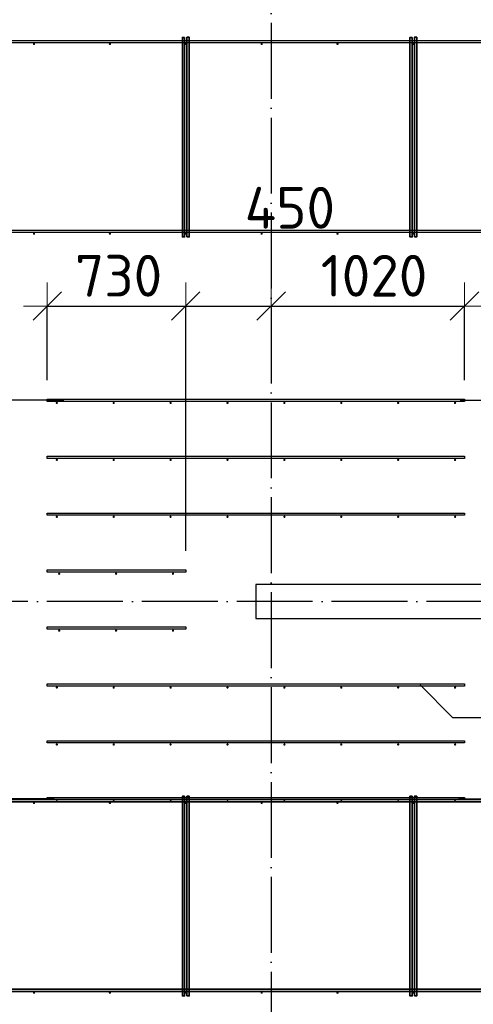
# Model space of a CAD drawing. Header units: millimetres. Extents: x -3483 to 105345, y -283423 to 72284.
# Tile 129 of 157: x 87074 to 89466, y 37417 to 42606. Entities that reach past the tile are written whole.
import ezdxf

# ---------------------------------------------------------------- set-up
doc = ezdxf.new("R2010")
doc.units = ezdxf.units.MM
doc.header["$PDMODE"] = 65
doc.linetypes.add('______11', pattern=[500, 400, -50, 0, -50])
doc.linetypes.add('______5', pattern=[1100, 800, -100, 100, -100])
for name, color, linetype, lineweight in [('Арм.стержн. Доп. арматура', 180, 'Continuous', 35), ('Размерная линия_ общее', 7, 'Continuous', 13), ('Стена_ общее', 7, 'Continuous', 35)]:
    doc.layers.add(name, color=color, linetype=linetype, lineweight=lineweight)
doc.layers.add('Арм.стержн. Фиксатор', color=7, linetype='Continuous', lineweight=35, true_color=0x501e0f)
doc.layers.add('Осевая линия_ общее', color=7, linetype='______5', lineweight=13, true_color=0xa0a0a0)
doc.styles.add('ISOCPEUR', font='ISOCPEUR')
doc.dimstyles.new('DIMSTYLE_4', dxfattribs={"dimtxt": 220, "dimasz": 250, "dimexe": 0, "dimexo": 0, "dimgap": 110, "dimtad": 2, "dimdec": 0, "dimrnd": 5, "dimzin": 12, "dimdsep": 46, "dimtxsty": 'ISOCPEUR', "dimblk1": 'ALL_ML_STRICH', "dimblk2": 'ALL_ML_STRICH', "dimsah": 1, "dimcen": 0, "dimclrd": 7, "dimclre": 256, "dimclrt": 7, "dimadec": 0, "dimazin": 0, "dimtfac": 1, "dimtdec": 0, "dimtix": 1, "dimtmove": 2, "dimatfit": 3, "dimfxl": 0, "dimtzin": 0, "dimlwd": 0, "dimlwe": -3, "dimarcsym": 0})
doc.dimstyles.new('DIMSTYLE_5', dxfattribs={"dimtxt": 220, "dimasz": 250, "dimexe": 0, "dimexo": 0, "dimgap": 110, "dimtad": 2, "dimdec": 0, "dimrnd": 5, "dimzin": 12, "dimdsep": 46, "dimtxsty": 'ISOCPEUR', "dimblk1": 'ALL_ML_STRICH', "dimblk2": 'ALL_ML_STRICH', "dimsah": 1, "dimcen": 0, "dimclrd": 7, "dimclre": 256, "dimclrt": 7, "dimadec": 0, "dimazin": 0, "dimtfac": 1, "dimtdec": 0, "dimtix": 1, "dimtmove": 2, "dimatfit": 3, "dimfxl": 0, "dimtvp": 1.2, "dimtzin": 0, "dimlwd": 0, "dimlwe": -3, "dimarcsym": 0})

# ---------------------------------------------------------------- blocks, each defined once
blk = doc.blocks.new('СЛОЖНЫЙ_ОБЪЕКТ_2')
at = {"layer": 'Стена_ общее', "color": 9, "linetype": 'Continuous', "lineweight": -3, "true_color": 0xc7c7c7, "transparency": 33554687}
for p, q in [((88320, 39630), (88320, 39450)), ((93900, 39630), (88320, 39630)), ((88320, 39450), (93900, 39450))]:
    blk.add_line(p, q, dxfattribs=at)
blk = doc.blocks.new('ALL_ML_STRICH')
at = {"color": 0, "linetype": 'ByBlock', "lineweight": -2}
for p, q in [((0, -0.5), (0, 0.5)), ((-0.3, -0.3), (0.3, 0.3)), ((-1, 0), (0.5, 0))]:
    blk.add_line(p, q, dxfattribs=at)
blk = doc.blocks.new('*D621')
at = {"layer": 'DEFPOINTS', "color": 7, "linetype": 'Continuous', "lineweight": 13, "transparency": 33554687}
for p in [(87039.4, 39540), (86835.5, 38500), (87355.7, 38500)]:
    blk.add_point(p, dxfattribs=at)
at = {"layer": 'Размерная линия_ общее', "color": 253, "linetype": 'Continuous', "lineweight": -2, "true_color": 0xa0a0a0, "transparency": 33554687}
for p, q in [((86939.4, 39540), (86835.5, 39540)), ((87255.7, 38500), (86835.5, 38500))]:
    blk.add_line(p, q, dxfattribs=at)
at = {"layer": 'Размерная линия_ общее', "color": 7, "linetype": 'Continuous', "lineweight": -2, "transparency": 33554687}
blk.add_line((86835.5, 38500), (86835.5, 39540), dxfattribs=at)
at = {"layer": 'Размерная линия_ общее', "color": 7, "linetype": 'Continuous', "lineweight": 13, "transparency": 33554687, "xscale": 250, "yscale": 250, "zscale": 250}
for p, rotation in [((86835.5, 39540), 90), ((86835.5, 38500), 270)]:
    blk.add_blockref('ALL_ML_STRICH', p, dxfattribs=dict(at, rotation=rotation))
at = {"layer": 'Размерная линия_ общее', "color": 7, "linetype": 'Continuous', "lineweight": 13, "transparency": 33554687, "insert": (86675.5, 39042), "char_height": 220, "width": 880, "attachment_point": 5, "rotation": 90, "style": 'ISOCPEUR'}
blk.add_mtext('\\A1;{1040}', dxfattribs=at)
blk = doc.blocks.new('*D622')
at = {"layer": 'DEFPOINTS', "color": 7, "linetype": 'Continuous', "lineweight": 13, "transparency": 33554687}
for p in [(87407.7, 40600), (86835.5, 39540), (87039.4, 39540)]:
    blk.add_point(p, dxfattribs=at)
at = {"layer": 'Размерная линия_ общее', "color": 253, "linetype": 'Continuous', "lineweight": -2, "true_color": 0xa0a0a0, "transparency": 33554687}
for p, q in [((87307.7, 40600), (86835.5, 40600)), ((86939.4, 39540), (86835.5, 39540))]:
    blk.add_line(p, q, dxfattribs=at)
at = {"layer": 'Размерная линия_ общее', "color": 7, "linetype": 'Continuous', "lineweight": -2, "transparency": 33554687}
blk.add_line((86835.5, 39540), (86835.5, 40600), dxfattribs=at)
at = {"layer": 'Размерная линия_ общее', "color": 7, "linetype": 'Continuous', "lineweight": 13, "transparency": 33554687, "xscale": 250, "yscale": 250, "zscale": 250}
for p, rotation in [((86835.5, 40600), 90), ((86835.5, 39540), 270)]:
    blk.add_blockref('ALL_ML_STRICH', p, dxfattribs=dict(at, rotation=rotation))
at = {"layer": 'Размерная линия_ общее', "color": 7, "linetype": 'Continuous', "lineweight": 13, "transparency": 33554687, "insert": (86675.5, 40103), "char_height": 220, "width": 880, "attachment_point": 5, "rotation": 90, "style": 'ISOCPEUR'}
blk.add_mtext('\\A1;{1060}', dxfattribs=at)
blk = doc.blocks.new('*D623')
at = {"layer": 'DEFPOINTS', "color": 7, "linetype": 'Continuous', "lineweight": 13, "transparency": 33554687}
for p in [(87220, 41096.5), (87220, 40606), (87950, 39706)]:
    blk.add_point(p, dxfattribs=at)
at = {"layer": 'Размерная линия_ общее', "color": 253, "linetype": 'Continuous', "lineweight": -2, "true_color": 0xa0a0a0, "transparency": 33554687}
for p, q in [((87220, 40706), (87220, 41096.5)), ((87950, 39806), (87950, 41096.5))]:
    blk.add_line(p, q, dxfattribs=at)
at = {"layer": 'Размерная линия_ общее', "color": 7, "linetype": 'Continuous', "lineweight": -2, "transparency": 33554687}
blk.add_line((87220, 41096.5), (87950, 41096.5), dxfattribs=at)
at = {"layer": 'Размерная линия_ общее', "color": 7, "linetype": 'Continuous', "lineweight": 13, "transparency": 33554687, "xscale": 250, "yscale": 250, "zscale": 250, "rotation": 180}
blk.add_blockref('ALL_ML_STRICH', (87220, 41096.5), dxfattribs=at)
at = {"layer": 'Размерная линия_ общее', "color": 7, "linetype": 'Continuous', "lineweight": 13, "transparency": 33554687, "xscale": 250, "yscale": 250, "zscale": 250}
blk.add_blockref('ALL_ML_STRICH', (87950, 41096.5), dxfattribs=at)
at = {"layer": 'Размерная линия_ общее', "color": 7, "linetype": 'Continuous', "lineweight": 13, "transparency": 33554687, "insert": (87596, 41256.5), "char_height": 220, "width": 660, "attachment_point": 5, "style": 'ISOCPEUR'}
blk.add_mtext('\\A1;{730}', dxfattribs=at)
blk = doc.blocks.new('*D624')
at = {"layer": 'DEFPOINTS', "color": 7, "linetype": 'Continuous', "lineweight": 13, "transparency": 33554687}
for p in [(87950, 41096.5), (88400, 41067.8), (87950, 39706)]:
    blk.add_point(p, dxfattribs=at)
at = {"layer": 'Размерная линия_ общее', "color": 253, "linetype": 'Continuous', "lineweight": -2, "true_color": 0xa0a0a0, "transparency": 33554687}
for p, q in [((87950, 39806), (87950, 41096.5)), ((88400, 41096.5), (88400, 41096.5))]:
    blk.add_line(p, q, dxfattribs=at)
at = {"layer": 'Размерная линия_ общее', "color": 7, "linetype": 'Continuous', "lineweight": -2, "transparency": 33554687}
blk.add_line((87950, 41096.5), (88400, 41096.5), dxfattribs=at)
at = {"layer": 'Размерная линия_ общее', "color": 7, "linetype": 'Continuous', "lineweight": 13, "transparency": 33554687, "xscale": 250, "yscale": 250, "zscale": 250, "rotation": 180}
blk.add_blockref('ALL_ML_STRICH', (87950, 41096.5), dxfattribs=at)
at = {"layer": 'Размерная линия_ общее', "color": 7, "linetype": 'Continuous', "lineweight": 13, "transparency": 33554687, "xscale": 250, "yscale": 250, "zscale": 250}
blk.add_blockref('ALL_ML_STRICH', (88400, 41096.5), dxfattribs=at)
at = {"layer": 'Размерная линия_ общее', "color": 7, "linetype": 'Continuous', "lineweight": 13, "transparency": 33554687, "insert": (88499.1, 41614.6), "char_height": 220, "width": 660, "attachment_point": 5, "style": 'ISOCPEUR'}
blk.add_mtext('\\A1;{450}', dxfattribs=at)
blk = doc.blocks.new('*D625')
at = {"layer": 'DEFPOINTS', "color": 7, "linetype": 'Continuous', "lineweight": 13, "transparency": 33554687}
for p in [(88400, 41096.5), (88400, 41067.8), (89420, 40606)]:
    blk.add_point(p, dxfattribs=at)
at = {"layer": 'Размерная линия_ общее', "color": 253, "linetype": 'Continuous', "lineweight": -2, "true_color": 0xa0a0a0, "transparency": 33554687}
for p, q in [((88400, 41096.5), (88400, 41096.5)), ((89420, 40706), (89420, 41096.5))]:
    blk.add_line(p, q, dxfattribs=at)
at = {"layer": 'Размерная линия_ общее', "color": 7, "linetype": 'Continuous', "lineweight": -2, "transparency": 33554687}
blk.add_line((88400, 41096.5), (89420, 41096.5), dxfattribs=at)
at = {"layer": 'Размерная линия_ общее', "color": 7, "linetype": 'Continuous', "lineweight": 13, "transparency": 33554687, "xscale": 250, "yscale": 250, "zscale": 250, "rotation": 180}
blk.add_blockref('ALL_ML_STRICH', (88400, 41096.5), dxfattribs=at)
at = {"layer": 'Размерная линия_ общее', "color": 7, "linetype": 'Continuous', "lineweight": 13, "transparency": 33554687, "xscale": 250, "yscale": 250, "zscale": 250}
blk.add_blockref('ALL_ML_STRICH', (89420, 41096.5), dxfattribs=at)
at = {"layer": 'Размерная линия_ общее', "color": 7, "linetype": 'Continuous', "lineweight": 13, "transparency": 33554687, "insert": (88943, 41256.5), "char_height": 220, "width": 880, "attachment_point": 5, "style": 'ISOCPEUR'}
blk.add_mtext('\\A1;{1020}', dxfattribs=at)
blk = doc.blocks.new('*D630')
at = {"layer": 'DEFPOINTS', "color": 7, "linetype": 'Continuous', "lineweight": 13, "transparency": 33554687}
for p in [(89296.4, 40600), (89287.8, 38500), (89902.9, 38500)]:
    blk.add_point(p, dxfattribs=at)
at = {"layer": 'Размерная линия_ общее', "color": 253, "linetype": 'Continuous', "lineweight": -2, "true_color": 0xa0a0a0, "transparency": 33554687}
for p, q in [((89396.4, 40600), (89902.9, 40600)), ((89387.8, 38500), (89902.9, 38500))]:
    blk.add_line(p, q, dxfattribs=at)
at = {"layer": 'Размерная линия_ общее', "color": 7, "linetype": 'Continuous', "lineweight": -2, "transparency": 33554687}
blk.add_line((89902.9, 38500), (89902.9, 40600), dxfattribs=at)
at = {"layer": 'Размерная линия_ общее', "color": 7, "linetype": 'Continuous', "lineweight": 13, "transparency": 33554687, "xscale": 250, "yscale": 250, "zscale": 250}
for p, rotation in [((89902.9, 40600), 90), ((89902.9, 38500), 270)]:
    blk.add_blockref('ALL_ML_STRICH', p, dxfattribs=dict(at, rotation=rotation))
at = {"layer": 'Размерная линия_ общее', "color": 7, "linetype": 'Continuous', "lineweight": 13, "transparency": 33554687, "insert": (89632.9, 38813), "char_height": 220, "width": 11, "attachment_point": 1, "rotation": 90, "line_spacing_factor": 0.60241, "style": 'ISOCPEUR'}
blk.add_mtext('7х300=2100', dxfattribs=at)

msp = doc.modelspace()

# ---------------------------------------------------------------- hatches: boundary and pattern name
at = {"layer": 'Арм.стержн. Доп. арматура', "linetype": 'Continuous', "lineweight": 35, "transparency": 33554687}
for points in [[(87276, 40586), (87275.5, 40588.3), (87274.2, 40590.2), (87272.3, 40591.5), (87270, 40592), (87267.7, 40591.5), (87265.8, 40590.2), (87264.5, 40588.3), (87264, 40586), (87264.5, 40583.7), (87265.8, 40581.8), (87267.7, 40580.5), (87270, 40580), (87272.3, 40580.5), (87274.2, 40581.8), (87275.5, 40583.7)], [(87576, 40586), (87575.5, 40588.3), (87574.2, 40590.2), (87572.3, 40591.5), (87570, 40592), (87567.7, 40591.5), (87565.8, 40590.2), (87564.5, 40588.3), (87564, 40586), (87564.5, 40583.7), (87565.8, 40581.8), (87567.7, 40580.5), (87570, 40580), (87572.3, 40580.5), (87574.2, 40581.8), (87575.5, 40583.7)], [(87876, 40586), (87875.5, 40588.3), (87874.2, 40590.2), (87872.3, 40591.5), (87870, 40592), (87867.7, 40591.5), (87865.8, 40590.2), (87864.5, 40588.3), (87864, 40586), (87864.5, 40583.7), (87865.8, 40581.8), (87867.7, 40580.5), (87870, 40580), (87872.3, 40580.5), (87874.2, 40581.8), (87875.5, 40583.7)], [(88176, 40586), (88175.5, 40588.3), (88174.2, 40590.2), (88172.3, 40591.5), (88170, 40592), (88167.7, 40591.5), (88165.8, 40590.2), (88164.5, 40588.3), (88164, 40586), (88164.5, 40583.7), (88165.8, 40581.8), (88167.7, 40580.5), (88170, 40580), (88172.3, 40580.5), (88174.2, 40581.8), (88175.5, 40583.7)], [(88476, 40586), (88475.5, 40588.3), (88474.2, 40590.2), (88472.3, 40591.5), (88470, 40592), (88467.7, 40591.5), (88465.8, 40590.2), (88464.5, 40588.3), (88464, 40586), (88464.5, 40583.7), (88465.8, 40581.8), (88467.7, 40580.5), (88470, 40580), (88472.3, 40580.5), (88474.2, 40581.8), (88475.5, 40583.7)], [(88776, 40586), (88775.5, 40588.3), (88774.2, 40590.2), (88772.3, 40591.5), (88770, 40592), (88767.7, 40591.5), (88765.8, 40590.2), (88764.5, 40588.3), (88764, 40586), (88764.5, 40583.7), (88765.8, 40581.8), (88767.7, 40580.5), (88770, 40580), (88772.3, 40580.5), (88774.2, 40581.8), (88775.5, 40583.7)], [(89076, 40586), (89075.5, 40588.3), (89074.2, 40590.2), (89072.3, 40591.5), (89070, 40592), (89067.7, 40591.5), (89065.8, 40590.2), (89064.5, 40588.3), (89064, 40586), (89064.5, 40583.7), (89065.8, 40581.8), (89067.7, 40580.5), (89070, 40580), (89072.3, 40580.5), (89074.2, 40581.8), (89075.5, 40583.7)], [(89376, 40586), (89375.5, 40588.3), (89374.2, 40590.2), (89372.3, 40591.5), (89370, 40592), (89367.7, 40591.5), (89365.8, 40590.2), (89364.5, 40588.3), (89364, 40586), (89364.5, 40583.7), (89365.8, 40581.8), (89367.7, 40580.5), (89370, 40580), (89372.3, 40580.5), (89374.2, 40581.8), (89375.5, 40583.7)], [(87276, 40286), (87275.5, 40288.3), (87274.2, 40290.2), (87272.3, 40291.5), (87270, 40292), (87267.7, 40291.5), (87265.8, 40290.2), (87264.5, 40288.3), (87264, 40286), (87264.5, 40283.7), (87265.8, 40281.8), (87267.7, 40280.5), (87270, 40280), (87272.3, 40280.5), (87274.2, 40281.8), (87275.5, 40283.7)], [(87576, 40286), (87575.5, 40288.3), (87574.2, 40290.2), (87572.3, 40291.5), (87570, 40292), (87567.7, 40291.5), (87565.8, 40290.2), (87564.5, 40288.3), (87564, 40286), (87564.5, 40283.7), (87565.8, 40281.8), (87567.7, 40280.5), (87570, 40280), (87572.3, 40280.5), (87574.2, 40281.8), (87575.5, 40283.7)], [(87876, 40286), (87875.5, 40288.3), (87874.2, 40290.2), (87872.3, 40291.5), (87870, 40292), (87867.7, 40291.5), (87865.8, 40290.2), (87864.5, 40288.3), (87864, 40286), (87864.5, 40283.7), (87865.8, 40281.8), (87867.7, 40280.5), (87870, 40280), (87872.3, 40280.5), (87874.2, 40281.8), (87875.5, 40283.7)], [(88176, 40286), (88175.5, 40288.3), (88174.2, 40290.2), (88172.3, 40291.5), (88170, 40292), (88167.7, 40291.5), (88165.8, 40290.2), (88164.5, 40288.3), (88164, 40286), (88164.5, 40283.7), (88165.8, 40281.8), (88167.7, 40280.5), (88170, 40280), (88172.3, 40280.5), (88174.2, 40281.8), (88175.5, 40283.7)], [(88476, 40286), (88475.5, 40288.3), (88474.2, 40290.2), (88472.3, 40291.5), (88470, 40292), (88467.7, 40291.5), (88465.8, 40290.2), (88464.5, 40288.3), (88464, 40286), (88464.5, 40283.7), (88465.8, 40281.8), (88467.7, 40280.5), (88470, 40280), (88472.3, 40280.5), (88474.2, 40281.8), (88475.5, 40283.7)], [(88776, 40286), (88775.5, 40288.3), (88774.2, 40290.2), (88772.3, 40291.5), (88770, 40292), (88767.7, 40291.5), (88765.8, 40290.2), (88764.5, 40288.3), (88764, 40286), (88764.5, 40283.7), (88765.8, 40281.8), (88767.7, 40280.5), (88770, 40280), (88772.3, 40280.5), (88774.2, 40281.8), (88775.5, 40283.7)], [(89076, 40286), (89075.5, 40288.3), (89074.2, 40290.2), (89072.3, 40291.5), (89070, 40292), (89067.7, 40291.5), (89065.8, 40290.2), (89064.5, 40288.3), (89064, 40286), (89064.5, 40283.7), (89065.8, 40281.8), (89067.7, 40280.5), (89070, 40280), (89072.3, 40280.5), (89074.2, 40281.8), (89075.5, 40283.7)], [(89376, 40286), (89375.5, 40288.3), (89374.2, 40290.2), (89372.3, 40291.5), (89370, 40292), (89367.7, 40291.5), (89365.8, 40290.2), (89364.5, 40288.3), (89364, 40286), (89364.5, 40283.7), (89365.8, 40281.8), (89367.7, 40280.5), (89370, 40280), (89372.3, 40280.5), (89374.2, 40281.8), (89375.5, 40283.7)], [(87276, 39986), (87275.5, 39988.3), (87274.2, 39990.2), (87272.3, 39991.5), (87270, 39992), (87267.7, 39991.5), (87265.8, 39990.2), (87264.5, 39988.3), (87264, 39986), (87264.5, 39983.7), (87265.8, 39981.8), (87267.7, 39980.5), (87270, 39980), (87272.3, 39980.5), (87274.2, 39981.8), (87275.5, 39983.7)], [(87576, 39986), (87575.5, 39988.3), (87574.2, 39990.2), (87572.3, 39991.5), (87570, 39992), (87567.7, 39991.5), (87565.8, 39990.2), (87564.5, 39988.3), (87564, 39986), (87564.5, 39983.7), (87565.8, 39981.8), (87567.7, 39980.5), (87570, 39980), (87572.3, 39980.5), (87574.2, 39981.8), (87575.5, 39983.7)], [(87876, 39986), (87875.5, 39988.3), (87874.2, 39990.2), (87872.3, 39991.5), (87870, 39992), (87867.7, 39991.5), (87865.8, 39990.2), (87864.5, 39988.3), (87864, 39986), (87864.5, 39983.7), (87865.8, 39981.8), (87867.7, 39980.5), (87870, 39980), (87872.3, 39980.5), (87874.2, 39981.8), (87875.5, 39983.7)], [(88176, 39986), (88175.5, 39988.3), (88174.2, 39990.2), (88172.3, 39991.5), (88170, 39992), (88167.7, 39991.5), (88165.8, 39990.2), (88164.5, 39988.3), (88164, 39986), (88164.5, 39983.7), (88165.8, 39981.8), (88167.7, 39980.5), (88170, 39980), (88172.3, 39980.5), (88174.2, 39981.8), (88175.5, 39983.7)], [(88476, 39986), (88475.5, 39988.3), (88474.2, 39990.2), (88472.3, 39991.5), (88470, 39992), (88467.7, 39991.5), (88465.8, 39990.2), (88464.5, 39988.3), (88464, 39986), (88464.5, 39983.7), (88465.8, 39981.8), (88467.7, 39980.5), (88470, 39980), (88472.3, 39980.5), (88474.2, 39981.8), (88475.5, 39983.7)], [(88776, 39986), (88775.5, 39988.3), (88774.2, 39990.2), (88772.3, 39991.5), (88770, 39992), (88767.7, 39991.5), (88765.8, 39990.2), (88764.5, 39988.3), (88764, 39986), (88764.5, 39983.7), (88765.8, 39981.8), (88767.7, 39980.5), (88770, 39980), (88772.3, 39980.5), (88774.2, 39981.8), (88775.5, 39983.7)], [(89076, 39986), (89075.5, 39988.3), (89074.2, 39990.2), (89072.3, 39991.5), (89070, 39992), (89067.7, 39991.5), (89065.8, 39990.2), (89064.5, 39988.3), (89064, 39986), (89064.5, 39983.7), (89065.8, 39981.8), (89067.7, 39980.5), (89070, 39980), (89072.3, 39980.5), (89074.2, 39981.8), (89075.5, 39983.7)], [(89376, 39986), (89375.5, 39988.3), (89374.2, 39990.2), (89372.3, 39991.5), (89370, 39992), (89367.7, 39991.5), (89365.8, 39990.2), (89364.5, 39988.3), (89364, 39986), (89364.5, 39983.7), (89365.8, 39981.8), (89367.7, 39980.5), (89370, 39980), (89372.3, 39980.5), (89374.2, 39981.8), (89375.5, 39983.7)], [(87288.5, 39686), (87288, 39688.3), (87286.7, 39690.2), (87284.8, 39691.5), (87282.5, 39692), (87280.2, 39691.5), (87278.3, 39690.2), (87277, 39688.3), (87276.5, 39686), (87277, 39683.7), (87278.3, 39681.8), (87280.2, 39680.5), (87282.5, 39680), (87284.8, 39680.5), (87286.7, 39681.8), (87288, 39683.7)], [(87588.5, 39686), (87588, 39688.3), (87586.7, 39690.2), (87584.8, 39691.5), (87582.5, 39692), (87580.2, 39691.5), (87578.3, 39690.2), (87577, 39688.3), (87576.5, 39686), (87577, 39683.7), (87578.3, 39681.8), (87580.2, 39680.5), (87582.5, 39680), (87584.8, 39680.5), (87586.7, 39681.8), (87588, 39683.7)], [(87888.5, 39686), (87888, 39688.3), (87886.7, 39690.2), (87884.8, 39691.5), (87882.5, 39692), (87880.2, 39691.5), (87878.3, 39690.2), (87877, 39688.3), (87876.5, 39686), (87877, 39683.7), (87878.3, 39681.8), (87880.2, 39680.5), (87882.5, 39680), (87884.8, 39680.5), (87886.7, 39681.8), (87888, 39683.7)], [(87288.5, 39386), (87288, 39388.3), (87286.7, 39390.2), (87284.8, 39391.5), (87282.5, 39392), (87280.2, 39391.5), (87278.3, 39390.2), (87277, 39388.3), (87276.5, 39386), (87277, 39383.7), (87278.3, 39381.8), (87280.2, 39380.5), (87282.5, 39380), (87284.8, 39380.5), (87286.7, 39381.8), (87288, 39383.7)], [(87588.5, 39386), (87588, 39388.3), (87586.7, 39390.2), (87584.8, 39391.5), (87582.5, 39392), (87580.2, 39391.5), (87578.3, 39390.2), (87577, 39388.3), (87576.5, 39386), (87577, 39383.7), (87578.3, 39381.8), (87580.2, 39380.5), (87582.5, 39380), (87584.8, 39380.5), (87586.7, 39381.8), (87588, 39383.7)], [(87888.5, 39386), (87888, 39388.3), (87886.7, 39390.2), (87884.8, 39391.5), (87882.5, 39392), (87880.2, 39391.5), (87878.3, 39390.2), (87877, 39388.3), (87876.5, 39386), (87877, 39383.7), (87878.3, 39381.8), (87880.2, 39380.5), (87882.5, 39380), (87884.8, 39380.5), (87886.7, 39381.8), (87888, 39383.7)], [(87276, 39086), (87275.5, 39088.3), (87274.2, 39090.2), (87272.3, 39091.5), (87270, 39092), (87267.7, 39091.5), (87265.8, 39090.2), (87264.5, 39088.3), (87264, 39086), (87264.5, 39083.7), (87265.8, 39081.8), (87267.7, 39080.5), (87270, 39080), (87272.3, 39080.5), (87274.2, 39081.8), (87275.5, 39083.7)], [(87576, 39086), (87575.5, 39088.3), (87574.2, 39090.2), (87572.3, 39091.5), (87570, 39092), (87567.7, 39091.5), (87565.8, 39090.2), (87564.5, 39088.3), (87564, 39086), (87564.5, 39083.7), (87565.8, 39081.8), (87567.7, 39080.5), (87570, 39080), (87572.3, 39080.5), (87574.2, 39081.8), (87575.5, 39083.7)], [(87876, 39086), (87875.5, 39088.3), (87874.2, 39090.2), (87872.3, 39091.5), (87870, 39092), (87867.7, 39091.5), (87865.8, 39090.2), (87864.5, 39088.3), (87864, 39086), (87864.5, 39083.7), (87865.8, 39081.8), (87867.7, 39080.5), (87870, 39080), (87872.3, 39080.5), (87874.2, 39081.8), (87875.5, 39083.7)], [(88176, 39086), (88175.5, 39088.3), (88174.2, 39090.2), (88172.3, 39091.5), (88170, 39092), (88167.7, 39091.5), (88165.8, 39090.2), (88164.5, 39088.3), (88164, 39086), (88164.5, 39083.7), (88165.8, 39081.8), (88167.7, 39080.5), (88170, 39080), (88172.3, 39080.5), (88174.2, 39081.8), (88175.5, 39083.7)], [(88476, 39086), (88475.5, 39088.3), (88474.2, 39090.2), (88472.3, 39091.5), (88470, 39092), (88467.7, 39091.5), (88465.8, 39090.2), (88464.5, 39088.3), (88464, 39086), (88464.5, 39083.7), (88465.8, 39081.8), (88467.7, 39080.5), (88470, 39080), (88472.3, 39080.5), (88474.2, 39081.8), (88475.5, 39083.7)], [(88776, 39086), (88775.5, 39088.3), (88774.2, 39090.2), (88772.3, 39091.5), (88770, 39092), (88767.7, 39091.5), (88765.8, 39090.2), (88764.5, 39088.3), (88764, 39086), (88764.5, 39083.7), (88765.8, 39081.8), (88767.7, 39080.5), (88770, 39080), (88772.3, 39080.5), (88774.2, 39081.8), (88775.5, 39083.7)], [(89076, 39086), (89075.5, 39088.3), (89074.2, 39090.2), (89072.3, 39091.5), (89070, 39092), (89067.7, 39091.5), (89065.8, 39090.2), (89064.5, 39088.3), (89064, 39086), (89064.5, 39083.7), (89065.8, 39081.8), (89067.7, 39080.5), (89070, 39080), (89072.3, 39080.5), (89074.2, 39081.8), (89075.5, 39083.7)], [(89376, 39086), (89375.5, 39088.3), (89374.2, 39090.2), (89372.3, 39091.5), (89370, 39092), (89367.7, 39091.5), (89365.8, 39090.2), (89364.5, 39088.3), (89364, 39086), (89364.5, 39083.7), (89365.8, 39081.8), (89367.7, 39080.5), (89370, 39080), (89372.3, 39080.5), (89374.2, 39081.8), (89375.5, 39083.7)], [(87276, 38786), (87275.5, 38788.3), (87274.2, 38790.2), (87272.3, 38791.5), (87270, 38792), (87267.7, 38791.5), (87265.8, 38790.2), (87264.5, 38788.3), (87264, 38786), (87264.5, 38783.7), (87265.8, 38781.8), (87267.7, 38780.5), (87270, 38780), (87272.3, 38780.5), (87274.2, 38781.8), (87275.5, 38783.7)], [(87576, 38786), (87575.5, 38788.3), (87574.2, 38790.2), (87572.3, 38791.5), (87570, 38792), (87567.7, 38791.5), (87565.8, 38790.2), (87564.5, 38788.3), (87564, 38786), (87564.5, 38783.7), (87565.8, 38781.8), (87567.7, 38780.5), (87570, 38780), (87572.3, 38780.5), (87574.2, 38781.8), (87575.5, 38783.7)], [(87876, 38786), (87875.5, 38788.3), (87874.2, 38790.2), (87872.3, 38791.5), (87870, 38792), (87867.7, 38791.5), (87865.8, 38790.2), (87864.5, 38788.3), (87864, 38786), (87864.5, 38783.7), (87865.8, 38781.8), (87867.7, 38780.5), (87870, 38780), (87872.3, 38780.5), (87874.2, 38781.8), (87875.5, 38783.7)], [(88176, 38786), (88175.5, 38788.3), (88174.2, 38790.2), (88172.3, 38791.5), (88170, 38792), (88167.7, 38791.5), (88165.8, 38790.2), (88164.5, 38788.3), (88164, 38786), (88164.5, 38783.7), (88165.8, 38781.8), (88167.7, 38780.5), (88170, 38780), (88172.3, 38780.5), (88174.2, 38781.8), (88175.5, 38783.7)], [(88476, 38786), (88475.5, 38788.3), (88474.2, 38790.2), (88472.3, 38791.5), (88470, 38792), (88467.7, 38791.5), (88465.8, 38790.2), (88464.5, 38788.3), (88464, 38786), (88464.5, 38783.7), (88465.8, 38781.8), (88467.7, 38780.5), (88470, 38780), (88472.3, 38780.5), (88474.2, 38781.8), (88475.5, 38783.7)], [(88776, 38786), (88775.5, 38788.3), (88774.2, 38790.2), (88772.3, 38791.5), (88770, 38792), (88767.7, 38791.5), (88765.8, 38790.2), (88764.5, 38788.3), (88764, 38786), (88764.5, 38783.7), (88765.8, 38781.8), (88767.7, 38780.5), (88770, 38780), (88772.3, 38780.5), (88774.2, 38781.8), (88775.5, 38783.7)], [(89076, 38786), (89075.5, 38788.3), (89074.2, 38790.2), (89072.3, 38791.5), (89070, 38792), (89067.7, 38791.5), (89065.8, 38790.2), (89064.5, 38788.3), (89064, 38786), (89064.5, 38783.7), (89065.8, 38781.8), (89067.7, 38780.5), (89070, 38780), (89072.3, 38780.5), (89074.2, 38781.8), (89075.5, 38783.7)], [(89376, 38786), (89375.5, 38788.3), (89374.2, 38790.2), (89372.3, 38791.5), (89370, 38792), (89367.7, 38791.5), (89365.8, 38790.2), (89364.5, 38788.3), (89364, 38786), (89364.5, 38783.7), (89365.8, 38781.8), (89367.7, 38780.5), (89370, 38780), (89372.3, 38780.5), (89374.2, 38781.8), (89375.5, 38783.7)], [(87276, 38486), (87275.5, 38488.3), (87274.2, 38490.2), (87272.3, 38491.5), (87270, 38492), (87267.7, 38491.5), (87265.8, 38490.2), (87264.5, 38488.3), (87264, 38486), (87264.5, 38483.7), (87265.8, 38481.8), (87267.7, 38480.5), (87270, 38480), (87272.3, 38480.5), (87274.2, 38481.8), (87275.5, 38483.7)], [(87576, 38486), (87575.5, 38488.3), (87574.2, 38490.2), (87572.3, 38491.5), (87570, 38492), (87567.7, 38491.5), (87565.8, 38490.2), (87564.5, 38488.3), (87564, 38486), (87564.5, 38483.7), (87565.8, 38481.8), (87567.7, 38480.5), (87570, 38480), (87572.3, 38480.5), (87574.2, 38481.8), (87575.5, 38483.7)], [(87876, 38486), (87875.5, 38488.3), (87874.2, 38490.2), (87872.3, 38491.5), (87870, 38492), (87867.7, 38491.5), (87865.8, 38490.2), (87864.5, 38488.3), (87864, 38486), (87864.5, 38483.7), (87865.8, 38481.8), (87867.7, 38480.5), (87870, 38480), (87872.3, 38480.5), (87874.2, 38481.8), (87875.5, 38483.7)], [(88176, 38486), (88175.5, 38488.3), (88174.2, 38490.2), (88172.3, 38491.5), (88170, 38492), (88167.7, 38491.5), (88165.8, 38490.2), (88164.5, 38488.3), (88164, 38486), (88164.5, 38483.7), (88165.8, 38481.8), (88167.7, 38480.5), (88170, 38480), (88172.3, 38480.5), (88174.2, 38481.8), (88175.5, 38483.7)], [(88476, 38486), (88475.5, 38488.3), (88474.2, 38490.2), (88472.3, 38491.5), (88470, 38492), (88467.7, 38491.5), (88465.8, 38490.2), (88464.5, 38488.3), (88464, 38486), (88464.5, 38483.7), (88465.8, 38481.8), (88467.7, 38480.5), (88470, 38480), (88472.3, 38480.5), (88474.2, 38481.8), (88475.5, 38483.7)], [(88776, 38486), (88775.5, 38488.3), (88774.2, 38490.2), (88772.3, 38491.5), (88770, 38492), (88767.7, 38491.5), (88765.8, 38490.2), (88764.5, 38488.3), (88764, 38486), (88764.5, 38483.7), (88765.8, 38481.8), (88767.7, 38480.5), (88770, 38480), (88772.3, 38480.5), (88774.2, 38481.8), (88775.5, 38483.7)], [(89076, 38486), (89075.5, 38488.3), (89074.2, 38490.2), (89072.3, 38491.5), (89070, 38492), (89067.7, 38491.5), (89065.8, 38490.2), (89064.5, 38488.3), (89064, 38486), (89064.5, 38483.7), (89065.8, 38481.8), (89067.7, 38480.5), (89070, 38480), (89072.3, 38480.5), (89074.2, 38481.8), (89075.5, 38483.7)], [(89376, 38486), (89375.5, 38488.3), (89374.2, 38490.2), (89372.3, 38491.5), (89370, 38492), (89367.7, 38491.5), (89365.8, 38490.2), (89364.5, 38488.3), (89364, 38486), (89364.5, 38483.7), (89365.8, 38481.8), (89367.7, 38480.5), (89370, 38480), (89372.3, 38480.5), (89374.2, 38481.8), (89375.5, 38483.7)]]:
    msp.add_hatch(color=34, dxfattribs=at).paths.add_polyline_path(points)
at = {"layer": 'Арм.стержн. Фиксатор', "linetype": 'Continuous', "lineweight": 35, "transparency": 33554687}
for points in [[(87156, 42478), (87155.5, 42480.3), (87154.2, 42482.2), (87152.3, 42483.5), (87150, 42484), (87147.7, 42483.5), (87145.8, 42482.2), (87144.5, 42480.3), (87144, 42478), (87144.5, 42475.7), (87145.8, 42473.8), (87147.7, 42472.5), (87150, 42472), (87152.3, 42472.5), (87154.2, 42473.8), (87155.5, 42475.7)], [(87556, 42478), (87555.5, 42480.3), (87554.2, 42482.2), (87552.3, 42483.5), (87550, 42484), (87547.7, 42483.5), (87545.8, 42482.2), (87544.5, 42480.3), (87544, 42478), (87544.5, 42475.7), (87545.8, 42473.8), (87547.7, 42472.5), (87550, 42472), (87552.3, 42472.5), (87554.2, 42473.8), (87555.5, 42475.7)], [(87956, 42478), (87955.5, 42480.3), (87954.2, 42482.2), (87952.3, 42483.5), (87950, 42484), (87947.7, 42483.5), (87945.8, 42482.2), (87944.5, 42480.3), (87944, 42478), (87944.5, 42475.7), (87945.8, 42473.8), (87947.7, 42472.5), (87950, 42472), (87952.3, 42472.5), (87954.2, 42473.8), (87955.5, 42475.7)], [(88356, 42478), (88355.5, 42480.3), (88354.2, 42482.2), (88352.3, 42483.5), (88350, 42484), (88347.7, 42483.5), (88345.8, 42482.2), (88344.5, 42480.3), (88344, 42478), (88344.5, 42475.7), (88345.8, 42473.8), (88347.7, 42472.5), (88350, 42472), (88352.3, 42472.5), (88354.2, 42473.8), (88355.5, 42475.7)], [(88756, 42478), (88755.5, 42480.3), (88754.2, 42482.2), (88752.3, 42483.5), (88750, 42484), (88747.7, 42483.5), (88745.8, 42482.2), (88744.5, 42480.3), (88744, 42478), (88744.5, 42475.7), (88745.8, 42473.8), (88747.7, 42472.5), (88750, 42472), (88752.3, 42472.5), (88754.2, 42473.8), (88755.5, 42475.7)], [(89156, 42478), (89155.5, 42480.3), (89154.2, 42482.2), (89152.3, 42483.5), (89150, 42484), (89147.7, 42483.5), (89145.8, 42482.2), (89144.5, 42480.3), (89144, 42478), (89144.5, 42475.7), (89145.8, 42473.8), (89147.7, 42472.5), (89150, 42472), (89152.3, 42472.5), (89154.2, 42473.8), (89155.5, 42475.7)], [(87156, 41478), (87155.5, 41480.3), (87154.2, 41482.2), (87152.3, 41483.5), (87150, 41484), (87147.7, 41483.5), (87145.8, 41482.2), (87144.5, 41480.3), (87144, 41478), (87144.5, 41475.7), (87145.8, 41473.8), (87147.7, 41472.5), (87150, 41472), (87152.3, 41472.5), (87154.2, 41473.8), (87155.5, 41475.7)], [(87556, 41478), (87555.5, 41480.3), (87554.2, 41482.2), (87552.3, 41483.5), (87550, 41484), (87547.7, 41483.5), (87545.8, 41482.2), (87544.5, 41480.3), (87544, 41478), (87544.5, 41475.7), (87545.8, 41473.8), (87547.7, 41472.5), (87550, 41472), (87552.3, 41472.5), (87554.2, 41473.8), (87555.5, 41475.7)], [(87956, 41478), (87955.5, 41480.3), (87954.2, 41482.2), (87952.3, 41483.5), (87950, 41484), (87947.7, 41483.5), (87945.8, 41482.2), (87944.5, 41480.3), (87944, 41478), (87944.5, 41475.7), (87945.8, 41473.8), (87947.7, 41472.5), (87950, 41472), (87952.3, 41472.5), (87954.2, 41473.8), (87955.5, 41475.7)], [(88356, 41478), (88355.5, 41480.3), (88354.2, 41482.2), (88352.3, 41483.5), (88350, 41484), (88347.7, 41483.5), (88345.8, 41482.2), (88344.5, 41480.3), (88344, 41478), (88344.5, 41475.7), (88345.8, 41473.8), (88347.7, 41472.5), (88350, 41472), (88352.3, 41472.5), (88354.2, 41473.8), (88355.5, 41475.7)], [(88756, 41478), (88755.5, 41480.3), (88754.2, 41482.2), (88752.3, 41483.5), (88750, 41484), (88747.7, 41483.5), (88745.8, 41482.2), (88744.5, 41480.3), (88744, 41478), (88744.5, 41475.7), (88745.8, 41473.8), (88747.7, 41472.5), (88750, 41472), (88752.3, 41472.5), (88754.2, 41473.8), (88755.5, 41475.7)], [(89156, 41478), (89155.5, 41480.3), (89154.2, 41482.2), (89152.3, 41483.5), (89150, 41484), (89147.7, 41483.5), (89145.8, 41482.2), (89144.5, 41480.3), (89144, 41478), (89144.5, 41475.7), (89145.8, 41473.8), (89147.7, 41472.5), (89150, 41472), (89152.3, 41472.5), (89154.2, 41473.8), (89155.5, 41475.7)], [(87156, 38478), (87155.5, 38480.3), (87154.2, 38482.2), (87152.3, 38483.5), (87150, 38484), (87147.7, 38483.5), (87145.8, 38482.2), (87144.5, 38480.3), (87144, 38478), (87144.5, 38475.7), (87145.8, 38473.8), (87147.7, 38472.5), (87150, 38472), (87152.3, 38472.5), (87154.2, 38473.8), (87155.5, 38475.7)], [(87556, 38478), (87555.5, 38480.3), (87554.2, 38482.2), (87552.3, 38483.5), (87550, 38484), (87547.7, 38483.5), (87545.8, 38482.2), (87544.5, 38480.3), (87544, 38478), (87544.5, 38475.7), (87545.8, 38473.8), (87547.7, 38472.5), (87550, 38472), (87552.3, 38472.5), (87554.2, 38473.8), (87555.5, 38475.7)], [(87956, 38478), (87955.5, 38480.3), (87954.2, 38482.2), (87952.3, 38483.5), (87950, 38484), (87947.7, 38483.5), (87945.8, 38482.2), (87944.5, 38480.3), (87944, 38478), (87944.5, 38475.7), (87945.8, 38473.8), (87947.7, 38472.5), (87950, 38472), (87952.3, 38472.5), (87954.2, 38473.8), (87955.5, 38475.7)], [(88356, 38478), (88355.5, 38480.3), (88354.2, 38482.2), (88352.3, 38483.5), (88350, 38484), (88347.7, 38483.5), (88345.8, 38482.2), (88344.5, 38480.3), (88344, 38478), (88344.5, 38475.7), (88345.8, 38473.8), (88347.7, 38472.5), (88350, 38472), (88352.3, 38472.5), (88354.2, 38473.8), (88355.5, 38475.7)], [(88756, 38478), (88755.5, 38480.3), (88754.2, 38482.2), (88752.3, 38483.5), (88750, 38484), (88747.7, 38483.5), (88745.8, 38482.2), (88744.5, 38480.3), (88744, 38478), (88744.5, 38475.7), (88745.8, 38473.8), (88747.7, 38472.5), (88750, 38472), (88752.3, 38472.5), (88754.2, 38473.8), (88755.5, 38475.7)], [(89156, 38478), (89155.5, 38480.3), (89154.2, 38482.2), (89152.3, 38483.5), (89150, 38484), (89147.7, 38483.5), (89145.8, 38482.2), (89144.5, 38480.3), (89144, 38478), (89144.5, 38475.7), (89145.8, 38473.8), (89147.7, 38472.5), (89150, 38472), (89152.3, 38472.5), (89154.2, 38473.8), (89155.5, 38475.7)], [(87156, 37478), (87155.5, 37480.3), (87154.2, 37482.2), (87152.3, 37483.5), (87150, 37484), (87147.7, 37483.5), (87145.8, 37482.2), (87144.5, 37480.3), (87144, 37478), (87144.5, 37475.7), (87145.8, 37473.8), (87147.7, 37472.5), (87150, 37472), (87152.3, 37472.5), (87154.2, 37473.8), (87155.5, 37475.7)], [(87556, 37478), (87555.5, 37480.3), (87554.2, 37482.2), (87552.3, 37483.5), (87550, 37484), (87547.7, 37483.5), (87545.8, 37482.2), (87544.5, 37480.3), (87544, 37478), (87544.5, 37475.7), (87545.8, 37473.8), (87547.7, 37472.5), (87550, 37472), (87552.3, 37472.5), (87554.2, 37473.8), (87555.5, 37475.7)], [(87956, 37478), (87955.5, 37480.3), (87954.2, 37482.2), (87952.3, 37483.5), (87950, 37484), (87947.7, 37483.5), (87945.8, 37482.2), (87944.5, 37480.3), (87944, 37478), (87944.5, 37475.7), (87945.8, 37473.8), (87947.7, 37472.5), (87950, 37472), (87952.3, 37472.5), (87954.2, 37473.8), (87955.5, 37475.7)], [(88356, 37478), (88355.5, 37480.3), (88354.2, 37482.2), (88352.3, 37483.5), (88350, 37484), (88347.7, 37483.5), (88345.8, 37482.2), (88344.5, 37480.3), (88344, 37478), (88344.5, 37475.7), (88345.8, 37473.8), (88347.7, 37472.5), (88350, 37472), (88352.3, 37472.5), (88354.2, 37473.8), (88355.5, 37475.7)], [(88756, 37478), (88755.5, 37480.3), (88754.2, 37482.2), (88752.3, 37483.5), (88750, 37484), (88747.7, 37483.5), (88745.8, 37482.2), (88744.5, 37480.3), (88744, 37478), (88744.5, 37475.7), (88745.8, 37473.8), (88747.7, 37472.5), (88750, 37472), (88752.3, 37472.5), (88754.2, 37473.8), (88755.5, 37475.7)], [(89156, 37478), (89155.5, 37480.3), (89154.2, 37482.2), (89152.3, 37483.5), (89150, 37484), (89147.7, 37483.5), (89145.8, 37482.2), (89144.5, 37480.3), (89144, 37478), (89144.5, 37475.7), (89145.8, 37473.8), (89147.7, 37472.5), (89150, 37472), (89152.3, 37472.5), (89154.2, 37473.8), (89155.5, 37475.7)]]:
    msp.add_hatch(color=34, dxfattribs=at).paths.add_polyline_path(points)

# ---------------------------------------------------------------- linework, layer by layer
at = {"layer": 'Арм.стержн. Доп. арматура', "color": 34, "linetype": 'Continuous', "lineweight": 25, "transparency": 33554687}
for points in [[(89420, 40594), (87220, 40594), (87220, 40606), (89420, 40606), (89420, 40594)], [(89420, 40594), (87220, 40594), (87220, 40606), (89420, 40606), (89420, 40594)], [(89420, 40294), (87220, 40294), (87220, 40306), (89420, 40306), (89420, 40294)], [(89420, 40294), (87220, 40294), (87220, 40306), (89420, 40306), (89420, 40294)], [(89420, 39994), (87220, 39994), (87220, 40006), (89420, 40006), (89420, 39994)], [(89420, 39994), (87220, 39994), (87220, 40006), (89420, 40006), (89420, 39994)], [(87950, 39694), (87220, 39694), (87220, 39706), (87950, 39706), (87950, 39694)], [(87950, 39694), (87220, 39694), (87220, 39706), (87950, 39706), (87950, 39694)], [(87950, 39394), (87220, 39394), (87220, 39406), (87950, 39406), (87950, 39394)], [(87950, 39394), (87220, 39394), (87220, 39406), (87950, 39406), (87950, 39394)], [(89420, 39094), (87220, 39094), (87220, 39106), (89420, 39106), (89420, 39094)], [(89420, 39094), (87220, 39094), (87220, 39106), (89420, 39106), (89420, 39094)], [(89420, 38794), (87220, 38794), (87220, 38806), (89420, 38806), (89420, 38794)], [(89420, 38794), (87220, 38794), (87220, 38806), (89420, 38806), (89420, 38794)], [(89420, 38494), (87220, 38494), (87220, 38506), (89420, 38506), (89420, 38494)], [(89420, 38494), (87220, 38494), (87220, 38506), (89420, 38506), (89420, 38494)]]:
    msp.add_lwpolyline(points, dxfattribs=at)
at = {"layer": 'Арм.стержн. Фиксатор', "color": 34, "linetype": 'Continuous', "lineweight": 35, "transparency": 33554687}
for points in [[(87944, 42512.9), (87944, 41460.8), (87932, 41460.8), (87932, 42512.9), (87944, 42512.9)], [(87956, 41461.1), (87956, 42513.1), (87968, 42513.1), (87968, 41461.1), (87956, 41461.1)], [(89144, 42512.9), (89144, 41460.8), (89132, 41460.8), (89132, 42512.9), (89144, 42512.9)], [(89156, 41461.1), (89156, 42513.1), (89168, 42513.1), (89168, 41461.1), (89156, 41461.1)], [(87944, 38512.9), (87944, 37460.8), (87932, 37460.8), (87932, 38512.9), (87944, 38512.9)], [(87956, 37461.1), (87956, 38513.1), (87968, 38513.1), (87968, 37461.1), (87956, 37461.1)], [(89144, 38512.9), (89144, 37460.8), (89132, 37460.8), (89132, 38512.9), (89144, 38512.9)], [(89156, 37461.1), (89156, 38513.1), (89168, 38513.1), (89168, 37461.1), (89156, 37461.1)], [(80630, 38496), (96310, 38496), (96310, 38484), (80630, 38484), (80630, 38496)], [(80630, 38496), (96310, 38496), (96310, 38484), (80630, 38484), (80630, 38496)], [(80630, 37496), (96310, 37496), (96310, 37484), (80630, 37484), (80630, 37496)], [(80630, 37496), (96310, 37496), (96310, 37484), (80630, 37484), (80630, 37496)]]:
    msp.add_lwpolyline(points, dxfattribs=at)
at = {"layer": 'Арм.стержн. Фиксатор', "color": 34, "linetype": 'Continuous', "lineweight": 25, "transparency": 33554687}
for points in [[(82296.5, 42496), (94470, 42496), (94470, 42484), (82296.5, 42484), (82296.5, 42496)], [(82296.5, 42496), (94470, 42496), (94470, 42484), (82296.5, 42484), (82296.5, 42496)], [(82296.5, 41496), (94470, 41496), (94470, 41484), (82296.5, 41484), (82296.5, 41496)], [(82296.5, 41496), (94470, 41496), (94470, 41484), (82296.5, 41484), (82296.5, 41496)]]:
    msp.add_lwpolyline(points, dxfattribs=at)
at = {"layer": 'Осевая линия_ общее', "color": 253, "linetype": '______11', "lineweight": -3, "true_color": 0xa0a0a0, "transparency": 33554687}
for p, q in [((88400, 46590), (88400, -2827.9)), ((96620, 39540), (77142.2, 39540))]:
    msp.add_line(p, q, dxfattribs=at)
at = {"layer": 'Осевая линия_ общее', "color": 7, "linetype": 'Continuous', "lineweight": 25, "transparency": 33554687}
msp.add_line((89185.3, 39100), (89356.9, 38928.4), dxfattribs=at)
msp.add_lwpolyline([(89356.9, 38928.4), (90990.9, 38928.4), (92310.9, 38928.4)], dxfattribs=at)

# ---------------------------------------------------------------- block references
at = {"layer": 'Стена_ общее', "color": 9, "linetype": 'Continuous', "lineweight": -3, "true_color": 0xc7c7c7, "transparency": 33554687}
msp.add_blockref('СЛОЖНЫЙ_ОБЪЕКТ_2', (0, 0), dxfattribs=at)

# ---------------------------------------------------------------- dimensions: what is measured, and where the dimension line sits
at = {"layer": 'Размерная линия_ общее', "color": 7, "linetype": 'Continuous', "lineweight": 13, "transparency": 33554687}
for base, p1, p2, dimstyle, picture, middle in [((88400, 41096.5), (87950, 39806), (88400, 41096.5), 'DIMSTYLE_5', '*D624', (88499.1, 41614.6)), ((87950, 41096.5), (87220, 40706), (87950, 39806), 'DIMSTYLE_4', '*D623', (87596, 41256.5)), ((89420, 41096.5), (88400, 41096.5), (89420, 40706), 'DIMSTYLE_4', '*D625', (88943, 41256.5))]:
    dim = msp.add_linear_dim(base=base, p1=p1, p2=p2, dimstyle=dimstyle, override={"dimpost": '<>', "dimclrd": 7, "dimclre": 253, "dimclrt": 7, "dimlwd": 0, "dimlwe": 65533}, dxfattribs=at)
    dim.commit()
    dim.dimension.update_dxf_attribs({"geometry": picture, "text_midpoint": middle, "dimtype": 160})
for base, p1, p2, picture, middle in [((86835.5, 40600), (86939.4, 39540), (87307.7, 40600), '*D622', (86675.5, 40103)), ((86835.5, 39540), (87255.7, 38500), (86939.4, 39540), '*D621', (86675.5, 39042))]:
    dim = msp.add_linear_dim(base=base, p1=p1, p2=p2, angle=90, dimstyle='DIMSTYLE_4', override={"dimpost": '<>', "dimclrd": 7, "dimclre": 253, "dimclrt": 7, "dimlwd": 0, "dimlwe": 65533}, dxfattribs=at)
    dim.commit()
    dim.dimension.update_dxf_attribs({"geometry": picture, "text_midpoint": middle, "dimtype": 160})
dim = msp.add_linear_dim(base=(89902.9, 40600), p1=(89387.8, 38500), p2=(89396.4, 40600), angle=90, text='7х300=2100', dimstyle='DIMSTYLE_4', override={"dimpost": '<>', "dimclrd": 7, "dimclre": 253, "dimclrt": 7, "dimlwd": 0, "dimlwe": 65533}, dxfattribs=at)
dim.commit()
dim.dimension.update_dxf_attribs({"geometry": '*D630', "text_midpoint": (89792.9, 39550), "dimtype": 160})

doc.saveas('drawing.dxf')
